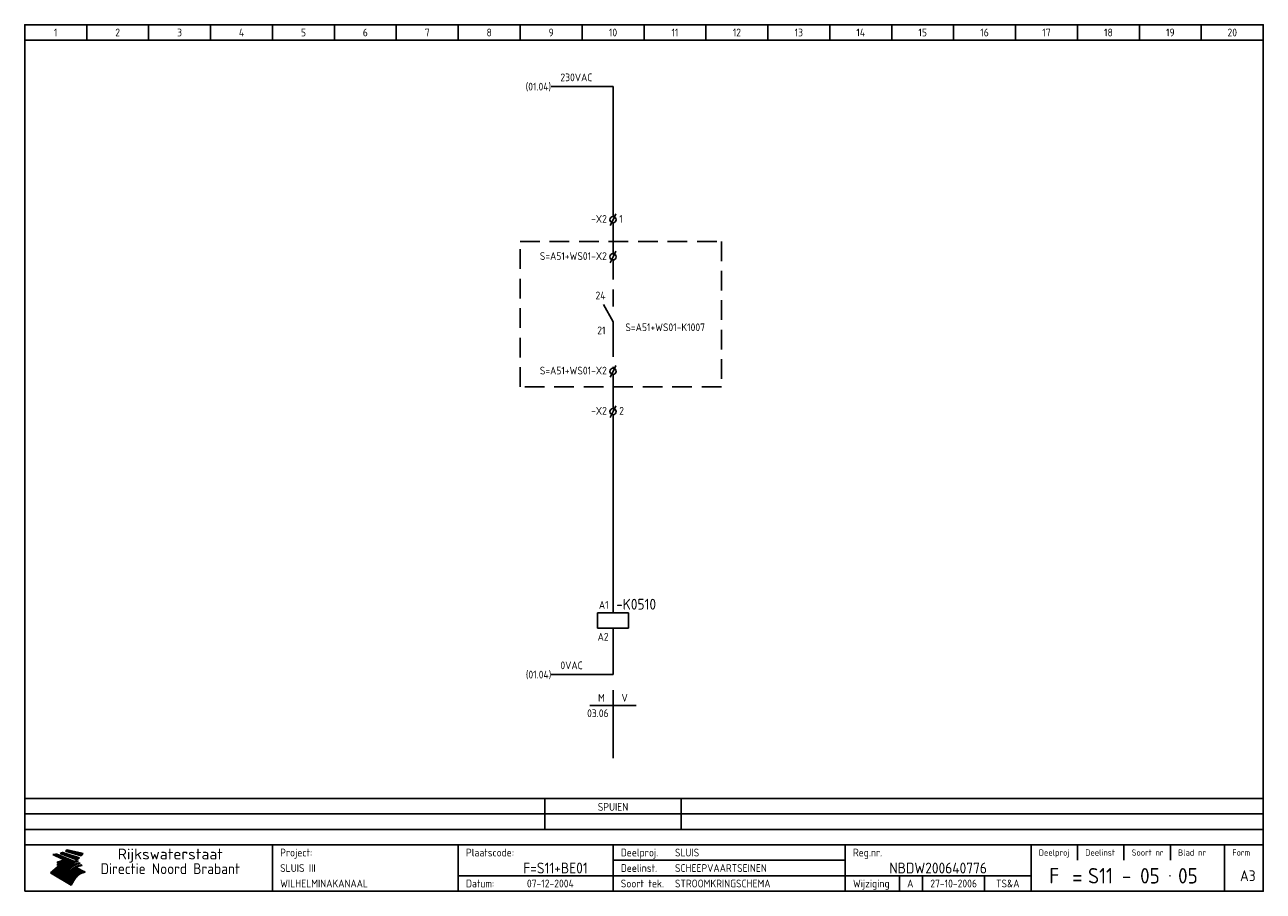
# Model space of a CAD drawing. Extents: x 10 to 410, y 10 to 290.
import ezdxf
from ezdxf.enums import TextEntityAlignment as Align

# ---------------------------------------------------------------- set-up
doc = ezdxf.new("R2010")
doc.units = 0
doc.header["$MEASUREMENT"] = 0
doc.header["$PDMODE"] = 1
doc.linetypes.add('DASHEDX2', pattern=[38.1, 25.4, -12.7])
doc.linetypes.add('HIDDEN', pattern=[9.525, 6.35, -3.175])
for name, color, linetype in [('0-25', 7, 'CONTINUOUS'), ('0-35', 2, 'CONTINUOUS'), ('0-50', 3, 'CONTINUOUS'), ('B-25', 7, 'CONTINUOUS'), ('B-35', 2, 'CONTINUOUS'), ('S-25', 7, 'CONTINUOUS')]:
    doc.layers.add(name, color=color, linetype=linetype)
doc.styles.add('ISO', font='iso.shx')
doc.styles.get("Standard").update_dxf_attribs({"font": 'iso.shx'})

# ---------------------------------------------------------------- blocks, each defined once
blk = doc.blocks.new('0060')
at = {"layer": 'S-25'}
for p, q in [((0, 0), (0, -22)), ((-7.5, -5), (0, -5)), ((7.5, -5), (0, -5))]:
    blk.add_line(p, q, dxfattribs=at)
at = {"layer": 'B-25', "style": 'ISO'}
blk.add_text('M', height=2.5, dxfattribs=at).set_placement((-3.75, -2.5), align=Align.MIDDLE_CENTER)
blk.add_text('V', height=2.5, dxfattribs=at).set_placement((3.75, -2.5), align=Align.MIDDLE)
at = {"layer": 'B-25'}
for tag, p in [('M1', (-1.43, -8.73)), ('M2', (-1.43, -12.73)), ('M3', (-1.43, -16.73)), ('M4', (-1.43, -20.73))]:
    blk.add_attdef(tag, text='', height=2.5, dxfattribs=at).set_placement(p, align=Align.RIGHT)
for tag, p in [('V1', (1.57, -8.73)), ('V2', (1.57, -12.73)), ('V3', (1.57, -16.73)), ('V4', (1.57, -20.73))]:
    blk.add_attdef(tag, p, '', height=2.5, dxfattribs=at)
blk = doc.blocks.new('0033')
at = {"layer": 'S-25'}
for p in [(-0.94, -1.88), (0.94, 1.88)]:
    blk.add_line(p, (0, 0), dxfattribs=at)
blk.add_circle((0, 0), 1, dxfattribs=at)
at = {"layer": 'B-25'}
blk.add_attdef('KT', text='', height=2.5, dxfattribs=at).set_placement((-2, -1), align=Align.RIGHT)
blk.add_attdef('KN1', (2, -1.01), '', height=2.5, dxfattribs=at)
blk = doc.blocks.new('0059')
at = {"layer": 'S-25'}
for p, q in [((0, 0), (0, -5)), ((-5, -5), (5, -5)), ((-5, -10), (-5, -5)), ((5, -10), (5, -5)), ((-5, -10), (5, -10)), ((0, -10), (0, -15))]:
    blk.add_line(p, q, dxfattribs=at)
at = {"layer": 'B-25'}
for tag, p in [('KN1', (-1.43, -3.73)), ('KN2', (-1.43, -14.01))]:
    blk.add_attdef(tag, text='', height=2.5, dxfattribs=at).set_placement(p, align=Align.RIGHT)
at = {"layer": 'B-35'}
blk.add_attdef('KT', (7.14, -8.99), '', height=3.5, dxfattribs=at)
blk = doc.blocks.new('KADERA3')
at = {"layer": '0-25'}
for p, q in [((30, 285), (30, 290)), ((50, 285), (50, 290)), ((70, 285), (70, 290)), ((90, 285), (90, 290)), ((110, 285), (110, 290)), ((130, 285), (130, 290)), ((150, 285), (150, 290)), ((170, 285), (170, 290)), ((190, 285), (190, 290)), ((210, 285), (210, 290)), ((230, 285), (230, 290)), ((250, 285), (250, 290)), ((270, 285), (270, 290)), ((290, 285), (290, 290)), ((310, 285), (310, 290)), ((330, 285), (330, 290)), ((350, 285), (350, 290)), ((370, 285), (370, 290)), ((390, 285), (390, 290)), ((10, 285), (410, 285)), ((410, 35), (10, 35)), ((410, 30), (10, 30)), ((350, 25), (350, 20)), ((365, 25), (365, 20)), ((380, 25), (380, 20)), ((200, 20), (275, 20)), ((150, 15), (335, 15)), ((292.5, 15), (292.5, 10)), ((300, 15), (300, 10)), ((320, 15), (320, 10))]:
    blk.add_line(p, q, dxfattribs=at)
at = {"layer": '0-25', "color": 7}
for p, q in [((19.1, 21.89), (25.12, 19)), ((19.1, 21.89), (25.12, 19)), ((19.17, 21.86), (20.7, 21.86)), ((19.29, 21.8), (20.83, 21.8)), ((19.4, 21.75), (20.96, 21.75)), ((19.52, 21.69), (21.09, 21.69)), ((19.64, 21.63), (21.22, 21.63)), ((19.74, 21.92), (20.56, 21.92)), ((19.75, 21.58), (21.36, 21.58)), ((19.87, 21.52), (21.49, 21.52)), ((19.99, 21.47), (21.62, 21.47)), ((20.11, 21.41), (21.75, 21.41)), ((20.22, 21.35), (21.88, 21.35)), ((20.25, 21.97), (20.43, 21.97)), ((20.34, 21.3), (22.02, 21.3)), ((20.38, 21.99), (26.02, 19.59)), ((20.38, 21.99), (26.02, 19.59)), ((20.46, 21.24), (22.15, 21.24)), ((20.57, 21.18), (22.28, 21.18)), ((20.69, 21.13), (22.41, 21.13)), ((20.81, 21.07), (22.55, 21.07)), ((20.92, 21.02), (22.68, 21.02)), ((21.04, 20.96), (22.81, 20.96)), ((21.16, 20.9), (22.94, 20.9)), ((21.27, 20.85), (23.07, 20.85)), ((21.39, 20.79), (23.21, 20.79)), ((21.47, 22.25), (26.83, 20.19)), ((21.47, 22.25), (26.83, 20.19)), ((21.49, 22.25), (23.07, 22.25)), ((21.51, 20.73), (23.34, 20.73)), ((21.6, 22.2), (23.25, 22.2)), ((21.63, 20.68), (23.47, 20.68)), ((21.65, 22.31), (22.89, 22.31)), ((21.74, 20.62), (23.6, 20.62)), ((21.75, 22.14), (23.42, 22.14)), ((21.8, 22.37), (22.71, 22.37)), ((21.86, 20.57), (23.73, 20.57)), ((21.9, 22.08), (23.6, 22.08)), ((21.94, 22.42), (22.53, 22.42)), ((21.98, 20.51), (23.87, 20.51)), ((22.04, 22.03), (23.78, 22.03)), ((22.06, 22.48), (22.36, 22.48)), ((22.09, 20.45), (24, 20.45)), ((22.18, 22.53), (27.65, 20.8)), ((22.18, 22.53), (27.65, 20.8)), ((22.19, 21.97), (23.96, 21.97)), ((22.21, 20.4), (24.13, 20.4)), ((22.33, 20.34), (24.26, 20.34)), ((22.34, 21.92), (24.13, 21.92)), ((22.37, 20), (23.08, 20)), ((22.44, 20.28), (24.4, 20.28)), ((22.48, 21.86), (24.31, 21.86)), ((22.49, 20.06), (23.04, 20.06)), ((22.56, 20.23), (24.53, 20.23)), ((22.61, 20.12), (22.93, 20.12)), ((22.63, 21.8), (24.49, 21.8)), ((22.68, 20.17), (24.66, 20.17)), ((22.71, 20.17), (22.82, 20.17)), ((23.11, 20.02), (22.77, 20.2)), ((23.11, 20.02), (22.77, 20.2)), ((22.78, 21.75), (24.67, 21.75)), ((22.79, 20.12), (24.79, 20.12)), ((22.91, 20.06), (24.92, 20.06)), ((22.92, 21.69), (24.85, 21.69)), ((23.03, 20), (25.06, 20)), ((23.07, 21.63), (25.02, 21.63)), ((23.14, 22.99), (28.22, 21.46)), ((23.14, 22.99), (28.22, 21.46)), ((23.15, 22.98), (25.33, 22.98)), ((23.22, 21.58), (25.2, 21.58)), ((23.23, 23.04), (25.09, 23.04)), ((23.32, 23.1), (24.84, 23.1)), ((23.34, 22.93), (25.57, 22.93)), ((23.36, 21.52), (25.38, 21.52)), ((23.4, 23.15), (24.6, 23.15)), ((23.49, 23.21), (24.36, 23.21)), ((23.51, 21.47), (25.56, 21.47)), ((23.52, 22.87), (25.81, 22.87)), ((23.57, 23.27), (24.12, 23.27)), ((23.64, 23.32), (23.87, 23.32)), ((23.66, 21.41), (25.74, 21.41)), ((23.7, 23.36), (28.82, 22.17)), ((23.7, 23.36), (28.82, 22.17)), ((23.71, 22.82), (26.06, 22.82)), ((23.8, 21.35), (25.91, 21.35)), ((23.9, 22.76), (26.3, 22.76)), ((23.95, 21.3), (26.09, 21.3)), ((24.09, 22.7), (26.54, 22.7)), ((24.09, 21.24), (26.27, 21.24)), ((24.24, 21.18), (26.45, 21.18)), ((24.27, 22.65), (26.78, 22.65)), ((24.39, 21.13), (26.62, 21.13)), ((24.46, 22.59), (27.03, 22.59)), ((24.53, 21.07), (26.8, 21.07)), ((24.65, 22.53), (27.27, 22.53)), ((24.68, 21.02), (26.98, 21.02)), ((24.83, 20.96), (27.16, 20.96)), ((24.84, 22.48), (27.51, 22.48)), ((24.97, 20.9), (27.34, 20.9)), ((25.02, 22.42), (27.75, 22.42)), ((25.12, 20.85), (27.51, 20.85)), ((25.21, 22.37), (28, 22.37)), ((25.27, 20.79), (27.63, 20.79)), ((25.4, 22.31), (28.24, 22.31)), ((25.41, 20.73), (27.57, 20.73)), ((25.56, 20.68), (27.51, 20.68)), ((25.58, 22.25), (28.48, 22.25)), ((25.71, 20.62), (27.44, 20.62)), ((25.77, 22.2), (28.72, 22.2)), ((25.85, 20.57), (27.37, 20.57)), ((25.96, 22.14), (28.79, 22.14)), ((26, 20.51), (27.29, 20.51)), ((26.15, 22.08), (28.75, 22.08)), ((26.15, 20.45), (27.22, 20.45)), ((26.29, 20.4), (27.14, 20.4)), ((26.33, 22.03), (28.71, 22.03)), ((26.44, 20.34), (27.06, 20.34)), ((26.52, 21.97), (28.66, 21.97)), ((26.59, 20.28), (26.97, 20.28)), ((26.71, 21.92), (28.62, 21.92)), ((26.73, 20.23), (26.89, 20.23)), ((26.9, 21.86), (28.57, 21.86)), ((27.08, 21.8), (28.52, 21.8)), ((27.27, 21.75), (28.48, 21.75)), ((27.46, 21.69), (28.43, 21.69)), ((27.65, 21.63), (28.38, 21.63)), ((27.83, 21.58), (28.33, 21.58)), ((28.02, 21.52), (28.28, 21.52)), ((28.21, 21.47), (28.22, 21.47)), ((20.58, 17.88), (18.3, 16)), ((20.58, 17.88), (18.3, 16)), ((24.94, 11.97), (18.3, 16)), ((24.94, 11.97), (18.3, 16)), ((18.31, 16.01), (20.96, 16.01)), ((18.38, 16.07), (21.46, 16.07)), ((18.45, 16.12), (21.88, 16.12)), ((18.52, 16.18), (22.15, 16.18)), ((18.59, 16.23), (22.38, 16.23)), ((18.65, 16.29), (22.58, 16.29)), ((18.72, 16.35), (22.75, 16.35)), ((18.79, 16.4), (22.91, 16.4)), ((18.86, 16.46), (20.6, 16.46)), ((18.93, 16.52), (20.6, 16.52)), ((18.99, 16.57), (20.6, 16.57)), ((19.06, 16.63), (20.6, 16.63)), ((19.13, 16.68), (20.6, 16.68)), ((19.2, 16.74), (20.6, 16.74)), ((19.27, 16.8), (20.6, 16.8)), ((19.33, 16.85), (21.07, 16.85)), ((19.4, 16.91), (21.55, 16.91)), ((19.47, 16.97), (21.88, 16.97)), ((19.54, 17.02), (22.13, 17.02)), ((19.61, 17.08), (22.34, 17.08)), ((19.67, 17.13), (20.6, 17.13)), ((19.74, 17.19), (20.6, 17.19)), ((19.81, 17.25), (20.6, 17.25)), ((19.88, 17.3), (20.6, 17.3)), ((19.95, 17.36), (20.6, 17.36)), ((20.01, 17.42), (20.6, 17.42)), ((20.08, 17.47), (20.93, 17.47)), ((20.15, 17.53), (21.26, 17.53)), ((20.22, 17.58), (21.51, 17.58)), ((20.29, 17.64), (21.72, 17.64)), ((20.35, 17.7), (21.9, 17.7)), ((20.42, 17.75), (22.07, 17.75)), ((20.49, 17.81), (22.22, 17.81)), ((20.56, 17.87), (22.36, 17.87)), ((20.6, 19.11), (20.58, 19.51)), ((20.6, 19.11), (20.58, 19.51)), ((20.58, 19.5), (22.09, 19.5)), ((20.58, 19.44), (21.95, 19.44)), ((20.59, 19.38), (21.79, 19.38)), ((20.59, 19.33), (21.62, 19.33)), ((20.59, 19.27), (21.42, 19.27)), ((20.6, 19.22), (21.2, 19.22)), ((20.6, 19.16), (20.93, 19.16)), ((20.6, 19.11), (20.69, 19.12)), ((20.6, 19.11), (20.69, 19.12)), ((20.6, 18.79), (20.77, 18.81)), ((20.6, 18.79), (20.77, 18.81)), ((20.6, 18.29), (20.6, 18.79)), ((20.6, 18.29), (20.6, 18.79)), ((20.6, 18.77), (22.46, 18.77)), ((20.6, 18.71), (22.33, 18.71)), ((20.6, 18.65), (22.19, 18.65)), ((20.6, 18.6), (22.04, 18.6)), ((20.6, 18.54), (21.87, 18.54)), ((20.6, 18.48), (21.68, 18.48)), ((20.6, 18.43), (21.46, 18.43)), ((20.6, 18.37), (21.21, 18.37)), ((20.6, 18.32), (20.87, 18.32)), ((20.6, 18.29), (20.88, 18.32)), ((20.6, 18.29), (20.88, 18.32)), ((20.6, 17.88), (20.86, 17.91)), ((20.6, 17.88), (20.86, 17.91)), ((20.6, 17.43), (20.97, 17.48)), ((20.6, 17.43), (20.97, 17.48)), ((20.6, 17.43), (20.6, 17.09)), ((20.6, 17.43), (20.6, 17.09)), ((20.6, 17.09), (21.26, 17.16)), ((20.6, 17.09), (21.26, 17.16)), ((20.6, 16.8), (21.37, 16.89)), ((20.6, 16.8), (21.37, 16.89)), ((20.6, 16.8), (20.6, 16.45)), ((20.6, 16.8), (20.6, 16.45)), ((20.6, 16.45), (21.56, 16.56)), ((20.6, 16.45), (21.56, 16.56)), ((20.6, 15.97), (21.67, 16.09)), ((20.6, 15.97), (21.67, 16.09)), ((20.7, 16.46), (23.06, 16.46)), ((20.9, 19.55), (22.23, 19.55)), ((20.9, 18.82), (22.59, 18.82)), ((20.98, 17.92), (22.5, 17.92)), ((21.02, 17.13), (22.53, 17.13)), ((21.19, 19.61), (22.35, 19.61)), ((21.2, 16.52), (23.2, 16.52)), ((21.32, 18.88), (22.71, 18.88)), ((21.32, 17.98), (22.62, 17.98)), ((21.42, 19.67), (22.47, 19.67)), ((21.47, 17.19), (22.7, 17.19)), ((21.59, 18.03), (22.74, 18.03)), ((21.61, 18.93), (22.82, 18.93)), ((21.62, 19.72), (22.59, 19.72)), ((21.72, 16.57), (23.32, 16.57)), ((21.77, 17.25), (22.85, 17.25)), ((21.8, 19.78), (22.69, 19.78)), ((21.8, 18.09), (22.85, 18.09)), ((21.84, 18.99), (22.92, 18.99)), ((21.96, 19.83), (22.79, 19.83)), ((21.99, 18.15), (22.95, 18.15)), ((22.01, 17.3), (22.99, 17.3)), ((22.03, 19.05), (23.03, 19.05)), ((22.1, 16.63), (23.44, 16.63)), ((22.11, 19.89), (22.89, 19.89)), ((22.16, 18.2), (23.05, 18.2)), ((22.21, 19.1), (23.12, 19.1)), ((22.21, 17.36), (23.12, 17.36)), ((22.24, 19.95), (22.99, 19.95)), ((22.31, 18.26), (23.15, 18.26)), ((22.36, 19.16), (23.22, 19.16)), ((22.38, 16.68), (23.56, 16.68)), ((22.39, 17.42), (23.24, 17.42)), ((22.45, 18.32), (23.24, 18.32)), ((22.51, 19.22), (23.3, 19.22)), ((22.56, 17.47), (23.36, 17.47)), ((22.59, 18.37), (23.33, 18.37)), ((22.6, 16.74), (23.66, 16.74)), ((22.64, 19.27), (23.39, 19.27)), ((22.71, 18.43), (23.42, 18.43)), ((22.71, 17.53), (23.47, 17.53)), ((22.77, 19.33), (23.47, 19.33)), ((22.79, 16.8), (23.77, 16.8)), ((22.83, 18.48), (23.5, 18.48)), ((22.84, 17.58), (23.57, 17.58)), ((22.89, 19.38), (23.55, 19.38)), ((22.94, 18.54), (23.58, 18.54)), ((22.96, 16.85), (23.86, 16.85)), ((22.97, 17.64), (23.67, 17.64)), ((23, 19.44), (23.63, 19.44)), ((23.04, 18.6), (23.66, 18.6)), ((23.1, 19.5), (23.72, 19.5)), ((23.1, 17.7), (23.77, 17.7)), ((23.12, 16.91), (23.96, 16.91)), ((23.14, 18.65), (23.74, 18.65)), ((23.15, 19.95), (25.19, 19.95)), ((23.21, 19.55), (23.8, 19.55)), ((23.21, 17.75), (23.86, 17.75)), ((23.21, 16.01), (28.9, 16.01)), ((23.24, 18.71), (23.82, 18.71)), ((23.26, 19.89), (25.32, 19.89)), ((23.26, 16.97), (24.05, 16.97)), ((23.3, 19.61), (23.88, 19.61)), ((23.32, 17.81), (23.95, 17.81)), ((23.33, 18.77), (23.91, 18.77)), ((23.37, 16.07), (29.08, 16.07)), ((23.38, 19.83), (25.45, 19.83)), ((23.39, 19.67), (23.81, 19.67)), ((23.39, 17.02), (24.14, 17.02)), ((23.42, 18.82), (23.99, 18.82)), ((23.42, 17.87), (24.03, 17.87)), ((23.45, 19.7), (23.58, 19.79)), ((23.45, 19.7), (23.58, 19.79)), ((23.48, 19.72), (23.7, 19.72)), ((23.5, 19.78), (25.58, 19.78)), ((23.51, 18.88), (24.07, 18.88)), ((23.51, 16.12), (29.27, 16.12)), ((23.52, 17.92), (24.11, 17.92)), ((23.52, 17.08), (24.22, 17.08)), ((23.54, 18.9), (24.3, 19.42)), ((23.54, 18.9), (24.3, 19.42)), ((23.56, 19.78), (23.59, 19.78)), ((23.56, 19.39), (23.9, 19.62)), ((23.56, 19.39), (23.9, 19.62)), ((23.58, 19.79), (23.9, 19.62)), ((23.58, 19.79), (23.9, 19.62)), ((23.59, 18.93), (24.15, 18.93)), ((23.61, 19.72), (25.72, 19.72)), ((23.62, 17.98), (24.2, 17.98)), ((23.63, 17.13), (24.3, 17.13)), ((23.65, 18.59), (24.62, 19.25)), ((23.65, 18.59), (24.62, 19.25)), ((29.41, 16.17), (23.65, 16.17)), ((23.67, 18.99), (24.23, 18.99)), ((23.71, 18.03), (24.28, 18.03)), ((23.73, 19.67), (25.85, 19.67)), ((23.75, 19.05), (24.32, 19.05)), ((23.75, 17.19), (24.38, 17.19)), ((23.77, 16.23), (29.47, 16.23)), ((23.79, 18.09), (24.36, 18.09)), ((23.83, 19.1), (24.4, 19.1)), ((23.85, 19.61), (25.98, 19.61)), ((23.85, 17.25), (24.46, 17.25)), ((23.88, 18.15), (24.44, 18.15)), ((23.89, 16.29), (29.36, 16.29)), ((23.92, 19.16), (24.48, 19.16)), ((23.94, 18.19), (25.23, 19.07)), ((23.94, 18.19), (25.23, 19.07)), ((23.95, 17.3), (24.55, 17.3)), ((23.96, 19.55), (25.96, 19.55)), ((23.96, 18.2), (24.53, 18.2)), ((24, 19.22), (24.56, 19.22)), ((24, 16.35), (29.24, 16.35)), ((24.04, 18.26), (24.61, 18.26)), ((24.05, 17.36), (24.63, 17.36)), ((24.06, 17.88), (25.34, 18.76)), ((24.06, 17.88), (25.34, 18.76)), ((24.08, 19.5), (25.88, 19.5)), ((24.08, 19.27), (24.58, 19.27)), ((24.11, 16.4), (29.13, 16.4)), ((24.13, 18.32), (24.69, 18.32)), ((24.14, 17.42), (24.71, 17.42)), ((24.16, 19.33), (24.47, 19.33)), ((24.2, 19.44), (25.79, 19.44)), ((24.21, 18.37), (24.77, 18.37)), ((24.21, 16.46), (29.02, 16.46)), ((24.23, 17.47), (24.79, 17.47)), ((24.24, 17.48), (25.52, 18.36)), ((24.24, 17.48), (25.52, 18.36)), ((24.25, 19.38), (24.36, 19.38)), ((24.29, 18.43), (24.85, 18.43)), ((24.3, 19.42), (24.62, 19.25)), ((24.3, 19.42), (24.62, 19.25)), ((24.31, 19.38), (25.71, 19.38)), ((24.31, 17.53), (24.87, 17.53)), ((24.31, 16.52), (28.91, 16.52)), ((24.35, 17.17), (25.64, 18.05)), ((24.35, 17.17), (25.64, 18.05)), ((24.37, 18.48), (24.94, 18.48)), ((24.39, 17.58), (24.96, 17.58)), ((24.4, 16.57), (28.79, 16.57)), ((24.43, 19.33), (25.62, 19.33)), ((24.45, 18.54), (25.02, 18.54)), ((24.47, 17.64), (25.04, 17.64)), ((24.49, 16.63), (28.68, 16.63)), ((24.54, 18.6), (25.1, 18.6)), ((24.55, 19.27), (25.54, 19.27)), ((24.56, 17.7), (25.12, 17.7)), ((24.57, 16.68), (28.57, 16.68)), ((24.62, 18.65), (25.18, 18.65)), ((24.63, 16.72), (25.91, 17.6)), ((24.63, 16.72), (25.91, 17.6)), ((24.64, 17.75), (25.2, 17.75)), ((24.66, 16.74), (28.45, 16.74)), ((24.67, 19.22), (25.45, 19.22)), ((24.7, 18.71), (25.27, 18.71)), ((24.72, 17.81), (25.29, 17.81)), ((24.74, 16.8), (28.34, 16.8)), ((24.78, 19.16), (25.37, 19.16)), ((24.78, 18.77), (25.34, 18.77)), ((24.8, 17.87), (25.37, 17.87)), ((24.82, 16.85), (28.23, 16.85)), ((24.87, 18.82), (25.4, 18.82)), ((24.89, 17.92), (25.45, 17.92)), ((24.9, 19.1), (25.28, 19.1)), ((24.9, 16.91), (28.11, 16.91)), ((24.95, 18.88), (25.45, 18.88)), ((24.97, 17.98), (25.53, 17.98)), ((24.99, 16.97), (28, 16.97)), ((25.02, 19.05), (25.2, 19.05)), ((25.03, 18.93), (25.51, 18.93)), ((25.05, 18.03), (25.61, 18.03)), ((25.07, 17.02), (27.89, 17.02)), ((25.11, 18.99), (25.57, 18.99)), ((26.02, 19.59), (25.12, 19)), ((26.02, 19.59), (25.12, 19)), ((25.13, 18.09), (25.68, 18.09)), ((25.15, 17.08), (27.77, 17.08)), ((25.19, 19.05), (25.63, 19.05)), ((25.21, 18.15), (25.75, 18.15)), ((25.23, 17.13), (27.66, 17.13)), ((25.26, 19.1), (25.7, 19.1)), ((25.3, 18.2), (25.82, 18.2)), ((25.31, 17.19), (27.55, 17.19)), ((25.33, 19.16), (25.77, 19.16)), ((25.38, 18.26), (25.89, 18.26)), ((25.39, 19.22), (25.85, 19.22)), ((25.4, 17.25), (27.43, 17.25)), ((25.46, 18.32), (25.97, 18.32)), ((25.47, 19.27), (25.93, 19.27)), ((25.48, 17.3), (27.32, 17.3)), ((25.54, 19.33), (26.03, 19.33)), ((25.54, 18.37), (26.06, 18.37)), ((25.56, 17.36), (27.21, 17.36)), ((25.62, 18.43), (26.14, 18.43)), ((25.63, 19.38), (26.13, 19.38)), ((25.64, 17.42), (27.1, 17.42)), ((25.7, 18.48), (26.24, 18.48)), ((25.72, 19.44), (26.24, 19.44)), ((25.73, 17.47), (26.98, 17.47)), ((25.79, 18.54), (26.34, 18.54)), ((25.81, 17.53), (26.87, 17.53)), ((25.82, 19.5), (26.36, 19.5)), ((25.89, 18.6), (26.46, 18.6)), ((25.89, 17.58), (26.76, 17.58)), ((25.93, 19.55), (26.53, 19.55)), ((25.96, 17.64), (26.64, 17.64)), ((25.99, 18.65), (26.58, 18.65)), ((26.04, 17.7), (26.59, 17.7)), ((26.06, 19.61), (26.85, 19.61)), ((26.1, 18.71), (26.72, 18.71)), ((26.12, 17.75), (26.67, 17.75)), ((26.2, 17.81), (26.76, 17.81)), ((26.21, 19.67), (27.23, 19.67)), ((26.23, 18.77), (26.89, 18.77)), ((26.29, 17.87), (26.86, 17.87)), ((26.37, 18.82), (27.09, 18.82)), ((26.39, 17.92), (26.97, 17.92)), ((26.44, 19.72), (27.18, 19.72)), ((26.49, 17.98), (27.09, 17.98)), ((26.53, 18.88), (27.34, 18.88)), ((26.56, 17.68), (29.54, 16.2)), ((26.56, 17.68), (29.54, 16.2)), ((26.6, 18.03), (27.22, 18.03)), ((26.72, 18.09), (27.38, 18.09)), ((26.73, 18.93), (27.66, 18.93)), ((26.85, 18.15), (27.56, 18.15)), ((26.99, 18.99), (27.9, 18.99)), ((27, 18.2), (27.8, 18.2)), ((27.13, 19.78), (27.25, 19.64)), ((27.13, 19.78), (27.25, 19.64)), ((27.18, 18.26), (28.13, 18.26)), ((27.26, 19.05), (27.84, 19.05)), ((27.39, 18.32), (28.47, 18.32)), ((27.7, 18.37), (28.49, 18.37)), ((27.78, 19.1), (27.93, 18.96)), ((27.78, 19.1), (27.93, 18.96)), ((28, 18.43), (28.44, 18.43)), ((28.29, 15.83), (29.54, 16.2)), ((28.29, 15.83), (29.54, 16.2)), ((28.39, 18.48), (28.54, 18.32)), ((28.39, 18.48), (28.54, 18.32)), ((29.54, 16.2), (29.45, 16.17)), ((29.54, 16.2), (29.45, 16.17)), ((29.46, 16.18), (29.47, 16.18)), ((18.38, 15.95), (20.6, 15.95)), ((18.47, 15.9), (20.6, 15.9)), ((18.57, 15.84), (20.6, 15.84)), ((18.66, 15.78), (20.6, 15.78)), ((18.75, 15.73), (20.6, 15.73)), ((18.85, 15.67), (20.6, 15.67)), ((18.94, 15.62), (20.6, 15.62)), ((19.03, 15.56), (27.83, 15.56)), ((19.12, 15.5), (27.75, 15.5)), ((19.22, 15.45), (27.66, 15.45)), ((19.31, 15.39), (27.58, 15.39)), ((19.4, 15.33), (27.5, 15.33)), ((19.49, 15.28), (27.43, 15.28)), ((19.59, 15.22), (27.36, 15.22)), ((19.68, 15.17), (27.29, 15.17)), ((19.77, 15.11), (27.22, 15.11)), ((19.86, 15.05), (27.15, 15.05)), ((19.96, 15), (27.09, 15)), ((20.05, 14.94), (27.02, 14.94)), ((20.14, 14.88), (26.96, 14.88)), ((20.24, 14.83), (26.9, 14.83)), ((20.33, 14.77), (26.84, 14.77)), ((20.42, 14.72), (26.79, 14.72)), ((20.51, 14.66), (26.73, 14.66)), ((20.6, 15.97), (20.6, 15.58)), ((20.6, 15.97), (20.6, 15.58)), ((20.6, 15.58), (21.95, 15.73)), ((20.6, 15.58), (21.95, 15.73)), ((20.61, 14.6), (26.68, 14.6)), ((20.7, 14.55), (26.62, 14.55)), ((20.79, 14.49), (26.57, 14.49)), ((20.88, 14.43), (26.52, 14.43)), ((20.94, 15.62), (27.92, 15.62)), ((20.98, 14.38), (26.47, 14.38)), ((21.07, 14.32), (26.42, 14.32)), ((21.16, 14.27), (26.38, 14.27)), ((21.25, 14.21), (26.33, 14.21)), ((21.35, 14.15), (26.29, 14.15)), ((21.44, 14.1), (26.24, 14.1)), ((21.45, 15.67), (28.01, 15.67)), ((21.53, 14.04), (26.2, 14.04)), ((21.63, 13.98), (26.16, 13.98)), ((21.72, 13.93), (26.12, 13.93)), ((21.81, 13.87), (26.08, 13.87)), ((21.9, 13.82), (26.04, 13.82)), ((21.96, 15.73), (28.11, 15.73)), ((22, 13.76), (26, 13.76)), ((22.09, 13.7), (25.96, 13.7)), ((22.18, 13.65), (25.93, 13.65)), ((22.27, 13.59), (25.89, 13.59)), ((22.34, 15.78), (28.21, 15.78)), ((22.37, 13.53), (25.86, 13.53)), ((22.46, 13.48), (25.82, 13.48)), ((22.55, 13.42), (25.79, 13.42)), ((22.62, 15.84), (28.33, 15.84)), ((22.65, 13.37), (25.76, 13.37)), ((22.74, 13.31), (25.73, 13.31)), ((22.83, 13.25), (25.69, 13.25)), ((22.84, 15.9), (28.52, 15.9)), ((22.92, 13.2), (25.66, 13.2)), ((23.02, 13.14), (25.63, 13.14)), ((23.04, 15.95), (28.71, 15.95)), ((23.11, 13.08), (25.59, 13.08)), ((23.2, 13.03), (25.56, 13.03)), ((23.29, 12.97), (25.53, 12.97)), ((23.39, 12.92), (25.5, 12.92)), ((23.48, 12.86), (25.46, 12.86)), ((23.57, 12.8), (25.43, 12.8)), ((23.66, 12.75), (25.4, 12.75)), ((23.76, 12.69), (25.36, 12.69)), ((23.85, 12.63), (25.33, 12.63)), ((23.94, 12.58), (25.3, 12.58)), ((24.04, 12.52), (25.26, 12.52)), ((24.13, 12.47), (25.23, 12.47)), ((24.22, 12.41), (25.2, 12.41)), ((24.31, 12.35), (25.17, 12.35)), ((24.41, 12.3), (25.13, 12.3)), ((24.5, 12.24), (25.1, 12.24)), ((24.59, 12.18), (25.07, 12.18)), ((24.68, 12.13), (25.03, 12.13)), ((24.78, 12.07), (25, 12.07)), ((24.87, 12.02), (24.97, 12.02)), ((24.94, 11.97), (25.81, 13.45)), ((24.94, 11.97), (25.81, 13.45))]:
    blk.add_line(p, q, dxfattribs=at)
for centre, radius, start, end in [((19.15, 29.7), 7.8, 269.6055, 279.0886), ((19.15, 29.7), 7.8, 269.6055, 279.0886), ((19.93, 25.38), 5.91, 276.3402, 298.7463), ((19.93, 25.38), 5.91, 276.3402, 298.7463), ((19.84, 25.09), 6.03, 278.129, 302.868), ((19.84, 25.09), 6.03, 278.129, 302.868), ((19.84, 27.26), 5.27, 288.0217, 296.3084), ((19.84, 27.26), 5.27, 288.0217, 296.3084), ((20.49, 27.56), 5.28, 300.0654, 307.393), ((20.49, 27.56), 5.28, 300.0654, 307.393), ((24.11, 24.7), 5.26, 301.1147, 312.2814), ((24.11, 24.7), 5.26, 301.1147, 312.2814), ((21.95, 27.32), 8.59, 316.9248, 323.1399), ((21.95, 27.32), 8.59, 316.9248, 323.1399), ((20.21, 23.78), 5.91, 273.6149, 304.3803), ((20.21, 23.78), 5.91, 273.6149, 304.3803), ((20.35, 24.56), 5.76, 274.164, 302.5474), ((20.35, 24.56), 5.76, 274.164, 302.5474), ((20.05, 24.28), 6.02, 277.9472, 305.7139), ((20.05, 24.28), 6.02, 277.9472, 305.7139), ((20.04, 23.49), 6.09, 278.8115, 306.4242), ((20.04, 23.49), 6.09, 278.8115, 306.4242), ((20.53, 23.07), 5.96, 277.0519, 304.973), ((20.53, 23.07), 5.96, 277.0519, 304.973), ((20.72, 22.76), 5.91, 276.3402, 304.3803), ((20.72, 22.76), 5.91, 276.3402, 304.3803), ((21.06, 22.34), 5.81, 274.9043, 303.1745), ((21.06, 22.34), 5.81, 274.9043, 303.1745), ((20.82, 22.06), 6.04, 278.1111, 305.8489), ((20.82, 22.06), 6.04, 278.1111, 305.8489), ((21.3, 21.6), 5.91, 276.3402, 304.3803), ((21.3, 21.6), 5.91, 276.3402, 304.3803), ((27.05, 17.17), 2.63, 107.4286, 133.7799), ((27.05, 17.17), 2.63, 107.4286, 133.7799), ((27.45, 16.91), 2.81, 110.4143, 138.7411), ((27.45, 16.91), 2.81, 110.4143, 138.7411), ((27.57, 15.64), 3.4, 98.1566, 126.9045), ((27.57, 15.64), 3.4, 98.1566, 126.9045), ((27.91, 15.54), 3.39, 100.5835, 132.088), ((27.91, 15.54), 3.39, 100.5835, 132.088), ((28.21, 14.74), 3.67, 95.7581, 128.7216), ((28.21, 14.74), 3.67, 95.7581, 128.7216), ((27.01, 16.84), 2.93, 87.7348, 104.8316), ((27.01, 16.84), 2.93, 87.7348, 104.8316), ((27.37, 15.71), 3.93, 91.7838, 103.2817), ((27.37, 15.71), 3.93, 91.7838, 103.2817), ((28.4, 15.05), 3.21, 96.3886, 125.0052), ((28.4, 15.05), 3.21, 96.3886, 125.0052), ((27.82, 16.31), 2.8, 90.634, 105.1984), ((27.82, 16.31), 2.8, 90.634, 105.1984), ((28.19, 15.04), 3.93, 93.8342, 103.2817), ((28.19, 15.04), 3.93, 93.8342, 103.2817), ((28.58, 15.69), 2.8, 93.8141, 105.1984), ((28.58, 15.69), 2.8, 93.8141, 105.1984), ((28.95, 14.41), 3.93, 96.0135, 103.2817), ((28.95, 14.41), 3.93, 96.0135, 103.2817), ((31.24, 10.26), 6.3, 117.9568, 149.6251), ((31.24, 10.26), 6.3, 117.9568, 149.6251)]:
    blk.add_arc(centre, radius, start, end, dxfattribs=at)
at = {"layer": '0-35'}
for p, q in [((90, 25), (90, 10)), ((150, 25), (150, 10)), ((200, 25), (200, 10)), ((275, 25), (275, 10)), ((335, 25), (335, 10)), ((397.5, 25), (397.5, 10))]:
    blk.add_line(p, q, dxfattribs=at)
at = {"layer": '0-50'}
for p, q in [((10, 25), (410, 25)), ((348.75, 15), (351.25, 15)), ((348.75, 13.5), (351.25, 13.5))]:
    blk.add_line(p, q, dxfattribs=at)
blk.add_lwpolyline([(10, 10), (410, 10), (410, 290), (10, 290)], close=True, dxfattribs=at)
at = {"layer": '0-50', "const_width": 0.25}
blk.add_lwpolyline([(379.75, 15, 1), (380, 15, 1)], format="xyb", close=True, dxfattribs=at)
at = {"layer": '0-25', "style": 'ISO'}
for s, height, p in [('Project:', 2.5, (92.5, 22.5)), ('Plaatscode:', 2.5, (152.5, 22.5)), ('Deelproj.', 2.5, (202.5, 22.5)), ('Reg.nr.', 2.5, (277.5, 22.5)), ('Deelproj', 2, (337.5, 22.5)), ('Deelinst', 2, (352.5, 22.5)), ('Soort nr', 2, (367.5, 22.5)), ('Blad nr', 2, (382.5, 22.5)), ('Form', 2, (400, 22.5)), ('Deelinst.', 2.5, (202.5, 17.5)), ('Datum:', 2.5, (152.5, 12.5)), ('Soort tek.', 2.5, (202.5, 12.5)), ('Wijziging', 2.5, (277.5, 12.5))]:
    blk.add_text(s, height=height, dxfattribs=at).set_placement(p, align=Align.MIDDLE_LEFT)
for tag, p in [('STR1', (20, 287.5)), ('STR2', (40, 287.5)), ('STR3', (60, 287.5)), ('STR4', (80, 287.5)), ('STR5', (100, 287.5)), ('STR6', (120, 287.5)), ('STR7', (140, 287.5)), ('STR8', (160, 287.5)), ('STR9', (180, 287.5)), ('STR10', (200, 287.5)), ('STR11', (220, 287.5)), ('STR12', (240, 287.5)), ('STR13', (260, 287.5)), ('STR14', (280, 287.5)), ('STR15', (300, 287.5)), ('STR16', (320, 287.5)), ('STR17', (340, 287.5)), ('STR18', (360, 287.5)), ('STR19', (380, 287.5)), ('STR20', (400, 287.5)), ('W', (180, 12.5)), ('Z', (310, 12.5)), ('Y', (327.5, 12.5))]:
    blk.add_attdef(tag, text='', height=2.5, dxfattribs=at).set_placement(p, align=Align.MIDDLE)
for tag, p in [('N', (220, 22.5)), ('B', (92.5, 17.5)), ('P', (220, 17.5)), ('C', (92.5, 12.5)), ('U', (220, 12.5)), ('REV', (295, 12.5))]:
    blk.add_attdef(tag, text='', height=2.5, dxfattribs=at).set_placement(p, align=Align.MIDDLE_LEFT)
at = {"layer": '0-35', "style": 'ISO', "width": 1.00614}
blk.add_text('Rijkswaterstaat', height=3.5, dxfattribs=at).set_placement((40, 20.28), (74, 20.28), align=Align.FIT)
at = {"layer": '0-35', "color": 2, "style": 'ISO', "width": 0.948867}
blk.add_text('Directie Noord Brabant', height=3.5, dxfattribs=at).set_placement((34.5, 15.53), (79.5, 15.53), align=Align.FIT)
at = {"layer": '0-35', "style": 'ISO'}
for tag, p in [('X', (178.5, 17.5)), ('FORM', (402.5, 15))]:
    blk.add_attdef(tag, text='', height=3.5, dxfattribs=at).set_placement(p, align=Align.MIDDLE_LEFT)
blk.add_attdef('RNR', text='', height=3.5, dxfattribs=at).set_placement((305, 17.5), align=Align.MIDDLE)
at = {"layer": '0-50', "style": 'ISO'}
for tag, p in [('M', (342.5, 15)), ('O', (365, 15))]:
    blk.add_attdef(tag, text='', height=5, dxfattribs=at).set_placement(p, align=Align.MIDDLE)
blk.add_attdef('Q', text='', height=5, dxfattribs=at).set_placement((382.5, 15), align=Align.MIDDLE_LEFT)
blk = doc.blocks.new('0034')
at = {"layer": 'S-25'}
for p, q in [((0, 0), (0, -5)), ((0, -10), (-3.12, -4.38)), ((0, -10), (0, -15))]:
    blk.add_line(p, q, dxfattribs=at)
at = {"layer": 'B-25'}
for tag, p in [('KN1', (-2.43, -2.73)), ('KN2', (-2.43, -14.01))]:
    blk.add_attdef(tag, text='', height=2.5, dxfattribs=at).set_placement(p, align=Align.RIGHT)
blk.add_attdef('OM1', (4, -13.01), '', height=2.5, dxfattribs=at)
at = {"layer": 'B-35'}
blk.add_attdef('KT', (4.14, -8.99), '', height=3.5, dxfattribs=at)

msp = doc.modelspace()

# ---------------------------------------------------------------- linework, layer by layer
at = {"layer": '0-25'}
msp.add_line((10, 40), (410, 40), dxfattribs=at)
at = {"layer": 'S-25'}
for p, q in [((10, 285), (25, 285)), ((180, 270), (200, 270)), ((200, 228), (200, 270)), ((200, 216), (200, 226)), ((200, 164), (200, 105)), ((200, 90), (200, 80)), ((200, 90), (200, 80)), ((180.06, 80), (200, 80)), ((178, 40), (178, 30)), ((222, 40), (222, 30))]:
    msp.add_line(p, q, dxfattribs=at)
at = {"layer": 'S-25', "linetype": 'HIDDEN'}
for p, q in [((200, 214), (200, 204)), ((200, 189), (200, 179))]:
    msp.add_line(p, q, dxfattribs=at)
at = {"layer": 'S-25', "linetype": 'DASHEDX2'}
msp.add_line((200, 177), (200, 166), dxfattribs=at)
at = {"layer": 'S-25', "linetype": 'HIDDEN'}
msp.add_lwpolyline([(170, 220), (235, 220), (235, 173), (170, 173)], close=True, dxfattribs=at)
at = {"layer": 'S-25', "linetype": 'Continuous'}
msp.add_point((85, 124.5), dxfattribs=at)
msp.add_point((85, 124.5), dxfattribs=at)
at = {"layer": 'S-25'}
for p in [(40, 55), (180, 50), (180, 50)]:
    msp.add_point(p, dxfattribs=at)

# ---------------------------------------------------------------- block references
at = {"layer": '0-25'}
msp.add_blockref('0034', (200, 204), dxfattribs=at).add_auto_attribs({'OM1': 'S=A51+WS01-K1007', 'KN1': '24', 'KN2': '21'})
at = {"layer": 'S-25'}
ref = msp.add_blockref('KADERA3', (0, 0), dxfattribs=at)
ref.add_attrib('B', 'SLUIS III', dxfattribs={"layer": '0-25', "height": 2.5, "style": 'ISO'}).set_placement((92.5, 17.5), align=Align.MIDDLE_LEFT)
ref.add_attrib('C', 'WILHELMINAKANAAL', dxfattribs={"layer": '0-25', "height": 2.5, "style": 'ISO'}).set_placement((92.5, 12.5), align=Align.MIDDLE_LEFT)
ref.add_attrib('N', 'SLUIS', dxfattribs={"layer": '0-25', "height": 2.5, "style": 'ISO'}).set_placement((220, 22.5), align=Align.MIDDLE_LEFT)
ref.add_attrib('P', 'SCHEEPVAARTSEINEN', dxfattribs={"layer": '0-25', "height": 2.5, "style": 'ISO'}).set_placement((220, 17.5), align=Align.MIDDLE_LEFT)
ref.add_attrib('U', 'STROOMKRINGSCHEMA', dxfattribs={"layer": '0-25', "height": 2.5, "style": 'ISO'}).set_placement((220, 12.5), align=Align.MIDDLE_LEFT)
ref.add_attrib('M', 'F', dxfattribs={"layer": '0-50', "height": 5, "style": 'ISO'}).set_placement((342.5, 15), align=Align.MIDDLE)
ref.add_attrib('O', 'S11 - 05', dxfattribs={"layer": '0-50', "height": 5, "style": 'ISO'}).set_placement((365, 15), align=Align.MIDDLE)
ref.add_attrib('Q', '05', dxfattribs={"layer": '0-50', "height": 5, "style": 'ISO'}).set_placement((382.5, 15), align=Align.MIDDLE_LEFT)
ref.add_attrib('X', 'F=S11+BE01', dxfattribs={"layer": '0-35', "height": 3.5, "style": 'ISO'}).set_placement((171, 17.5), align=Align.MIDDLE_LEFT)
ref.add_attrib('RNR', 'NBDW200640776', dxfattribs={"layer": '0-35', "height": 3.5, "style": 'ISO'}).set_placement((305, 17.5), align=Align.MIDDLE)
ref.add_attrib('W', '07-12-2004', dxfattribs={"layer": '0-25', "height": 2.5, "style": 'ISO'}).set_placement((179.75, 12.5), align=Align.MIDDLE)
ref.add_attrib('FORM', 'A3', dxfattribs={"layer": '0-35', "height": 3.5, "style": 'ISO'}).set_placement((402.5, 15), align=Align.MIDDLE_LEFT)
ref.add_attrib('REV', 'A', dxfattribs={"layer": '0-25', "height": 2.5, "style": 'ISO'}).set_placement((295, 12.5), align=Align.MIDDLE_LEFT)
ref.add_attrib('Z', '27-10-2006', dxfattribs={"layer": '0-25', "height": 2.5, "style": 'ISO'}).set_placement((310, 12.5), align=Align.MIDDLE)
ref.add_attrib('Y', 'TS&A', dxfattribs={"layer": '0-25', "height": 2.5, "style": 'ISO'}).set_placement((327.5, 12.5), align=Align.MIDDLE)
ref.add_attrib('STR1', '1', dxfattribs={"layer": '0-25', "height": 2.5, "style": 'ISO'}).set_placement((20, 287.5), align=Align.MIDDLE)
ref.add_attrib('STR2', '2', dxfattribs={"layer": '0-25', "height": 2.5, "style": 'ISO'}).set_placement((40, 287.5), align=Align.MIDDLE)
ref.add_attrib('STR3', '3', dxfattribs={"layer": '0-25', "height": 2.5, "style": 'ISO'}).set_placement((60, 287.5), align=Align.MIDDLE)
ref.add_attrib('STR4', '4', dxfattribs={"layer": '0-25', "height": 2.5, "style": 'ISO'}).set_placement((80, 287.5), align=Align.MIDDLE)
ref.add_attrib('STR5', '5', dxfattribs={"layer": '0-25', "height": 2.5, "style": 'ISO'}).set_placement((100, 287.5), align=Align.MIDDLE)
ref.add_attrib('STR6', '6', dxfattribs={"layer": '0-25', "height": 2.5, "style": 'ISO'}).set_placement((120, 287.5), align=Align.MIDDLE)
ref.add_attrib('STR7', '7', dxfattribs={"layer": '0-25', "height": 2.5, "style": 'ISO'}).set_placement((140, 287.5), align=Align.MIDDLE)
ref.add_attrib('STR8', '8', dxfattribs={"layer": '0-25', "height": 2.5, "style": 'ISO'}).set_placement((160, 287.5), align=Align.MIDDLE)
ref.add_attrib('STR9', '9', dxfattribs={"layer": '0-25', "height": 2.5, "style": 'ISO'}).set_placement((180, 287.5), align=Align.MIDDLE)
ref.add_attrib('STR10', '10', dxfattribs={"layer": '0-25', "height": 2.5, "style": 'ISO'}).set_placement((200, 287.5), align=Align.MIDDLE)
ref.add_attrib('STR11', '11', dxfattribs={"layer": '0-25', "height": 2.5, "style": 'ISO'}).set_placement((220, 287.5), align=Align.MIDDLE)
ref.add_attrib('STR12', '12', dxfattribs={"layer": '0-25', "height": 2.5, "style": 'ISO'}).set_placement((240, 287.5), align=Align.MIDDLE)
ref.add_attrib('STR13', '13', dxfattribs={"layer": '0-25', "height": 2.5, "style": 'ISO'}).set_placement((260, 287.5), align=Align.MIDDLE)
ref.add_attrib('STR14', '14', dxfattribs={"layer": '0-25', "height": 2.5, "style": 'ISO'}).set_placement((280, 287.5), align=Align.MIDDLE)
ref.add_attrib('STR15', '15', dxfattribs={"layer": '0-25', "height": 2.5, "style": 'ISO'}).set_placement((300, 287.5), align=Align.MIDDLE)
ref.add_attrib('STR16', '16', dxfattribs={"layer": '0-25', "height": 2.5, "style": 'ISO'}).set_placement((320, 287.5), align=Align.MIDDLE)
ref.add_attrib('STR17', '17', dxfattribs={"layer": '0-25', "height": 2.5, "style": 'ISO'}).set_placement((340, 287.5), align=Align.MIDDLE)
ref.add_attrib('STR18', '18', dxfattribs={"layer": '0-25', "height": 2.5, "style": 'ISO'}).set_placement((360, 287.5), align=Align.MIDDLE)
ref.add_attrib('STR19', '19', dxfattribs={"layer": '0-25', "height": 2.5, "style": 'ISO'}).set_placement((380, 287.5), align=Align.MIDDLE)
ref.add_attrib('STR20', '20', dxfattribs={"layer": '0-25', "height": 2.5, "style": 'ISO'}).set_placement((400, 287.5), align=Align.MIDDLE)
for name, p, values in [('0033', (200, 227), {'KN1': '1', 'KT': '-X2'}), ('0033', (200, 215), {'KT': 'S=A51+WS01-X2'}), ('0033', (200, 178), {'KT': 'S=A51+WS01-X2'}), ('0033', (200, 165), {'KN1': '2', 'KT': '-X2'}), ('0060', (200, 75), {'M1': '03.06'})]:
    msp.add_blockref(name, p, dxfattribs=at).add_auto_attribs(values)
ref = msp.add_blockref('0059', (200, 105), dxfattribs=at)
ref.add_attrib('KT', '-K0510', (201, 101), dxfattribs={"layer": 'B-35', "height": 3.5})
ref.add_attrib('KN1', 'A1', dxfattribs={"layer": 'B-25', "height": 2.5}).set_placement((198.57, 101.27), align=Align.RIGHT)
ref.add_attrib('KN2', 'A2', dxfattribs={"layer": 'B-25', "height": 2.5}).set_placement((198.57, 90.99), align=Align.RIGHT)
msp.add_blockref('0059', (200, 105), dxfattribs=at)

# ---------------------------------------------------------------- texts
at = {"layer": 'B-25', "style": 'ISO'}
for s, p in [('230VAC', (183, 273)), ('0VAC', (183, 83))]:
    msp.add_text(s, height=2.5, dxfattribs=at).set_placement(p, align=Align.MIDDLE_LEFT)
for p in [(180, 270), (180.06, 80)]:
    msp.add_text('(01.04)', height=2.5, dxfattribs=at).set_placement(p, align=Align.MIDDLE_RIGHT)
msp.add_text('SPUIEN', height=2.5, dxfattribs=at).set_placement((200, 36), align=Align.CENTER)

doc.saveas('drawing.dxf')
